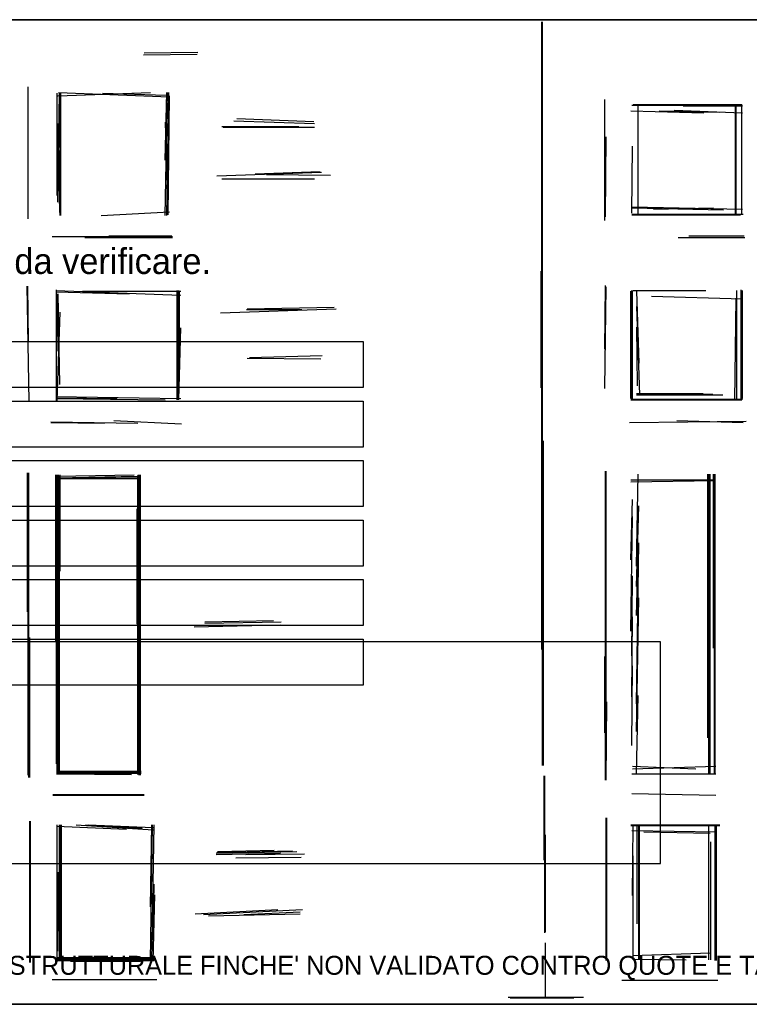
# Model space of a CAD drawing. Header units: millimetres. Extents: x 0 to 17588, y 0 to 3640.
# Tile 2 of 3: x 5030 to 7729, y 0 to 3640. Entities that reach past the tile are written whole.
import ezdxf

# ---------------------------------------------------------------- set-up
doc = ezdxf.new("R2010")
doc.units = ezdxf.units.MM
for name, color, linetype in [('00_RASTER_ORIGINALE', 8, 'Continuous'), ('S-DOC-TAV7', 2, 'Continuous'), ('S-GRID-E', 4, 'Continuous'), ('S-INF-HORIZ', 3, 'Continuous'), ('S-INF-LONG', 6, 'Continuous'), ('S-INF-VERT', 4, 'Continuous'), ('S-L01-MATCH-VER', 1, 'Continuous'), ('S-NOTE-VER', 1, 'Continuous'), ('S-TEXT-E', 7, 'Continuous'), ('S-TRACE-INF', 4, 'Continuous'), ('S-TRACE-INF-CLEAN', 4, 'Continuous'), ('S-TRACE-REJECT', 8, 'Continuous')]:
    doc.layers.add(name, color=color, linetype=linetype)
picture_1 = doc.add_image_def('image1.jpg', size_in_pixel=(6731, 1393))

msp = doc.modelspace()

# ---------------------------------------------------------------- linework, layer by layer
at = {"layer": 'S-DOC-TAV7'}
msp.add_lwpolyline([(900, 520), (7400, 520), (7400, 1340), (900, 1340)], close=True, dxfattribs=at)
at = {"layer": 'S-GRID-E'}
msp.add_lwpolyline([(0, 0), (17588.2, 0), (17588.2, 3639.8), (0, 3639.8)], close=True, dxfattribs=at)
at = {"layer": 'S-INF-HORIZ'}
for p, q in [((5490.5, 3517.2), (5689.1, 3519.8)), ((5171.7, 3357.8), (5514, 3370.9)), ((5174.3, 3370.9), (5584.6, 3355.2)), ((7293.7, 3323.8), (7704, 3323.8)), ((7291.1, 3302.9), (7560.2, 3295.1)), ((5783.2, 3242.8), (6120.3, 3242.8)), ((5822.4, 3266.3), (6120.3, 3255.9)), ((5759.7, 3062.5), (6146.4, 3075.6)), ((5778, 3052.1), (6120.3, 3052.1)), ((5331.1, 2916.2), (5584.6, 2929.2)), ((7293.7, 2947.5), (7704, 2939.7)), ((7293.7, 2921.4), (7706.6, 2921.4)), ((7374.7, 2939.7), (7596.8, 2944.9)), ((5150.8, 2837.8), (5595, 2837.8)), ((7466.1, 2835.2), (7711.8, 2835.2)), ((5163.8, 2639.2), (5626.4, 2620.9)), ((5263.1, 2636.6), (5626.4, 2636.6)), ((7298.9, 2639.2), (7568.1, 2639.2)), ((7366.8, 2618.3), (7704, 2607.8)), ((5772.7, 2555.6), (6201.3, 2571.3)), ((5869.4, 2568.6), (6073.3, 2568.6)), ((5872, 2388.3), (6143.8, 2385.7)), ((5879.9, 2391), (6149.1, 2398.8)), ((7312, 2257.7), (7557.6, 2257.7)), ((5163.8, 2247.2), (5626.4, 2239.4)), ((7291.1, 2236.8), (7704, 2236.8)), ((5145.6, 2153.2), (5467, 2147.9)), ((5378.1, 2158.4), (5629, 2145.3)), ((7285.8, 2150.6), (7717, 2155.8)), ((7460.9, 2158.4), (7706.6, 2150.6)), ((5166.5, 1946.7), (5464.4, 1952)), ((7291.1, 1931.1), (7602, 1936.3)), ((5676, 1395.4), (5994.9, 1403.2)), ((7296.3, 870.2), (7604.7, 880.6)), ((7296.3, 880.6), (7531.5, 870.2)), ((5169.1, 854.5), (5480.1, 854.5)), ((7293.7, 851.9), (7604.7, 851.9)), ((5153.4, 776.1), (5490.5, 776.1)), ((7293.7, 778.7), (7604.7, 773.5)), ((5166.5, 658.5), (5425.2, 648)), ((5239.6, 663.7), (5524.5, 645.4)), ((7291.1, 661.1), (7620.3, 661.1)), ((7293.7, 642.8), (7607.3, 637.6)), ((5757.1, 559.2), (6055, 564.4)), ((5830.2, 540.9), (6070.7, 543.5)), ((5710, 331.9), (6075.9, 350.2)), ((5728.3, 326.6), (6068, 334.5)), ((7296.3, 180.3), (7583.7, 190.8)), ((5171.7, 164.6), (5527.1, 164.6)), ((7296.3, 167.2), (7494.9, 164.6)), ((5150.8, 91.5), (5537.5, 91.5)), ((7257.1, 88.8), (7612.5, 88.8)), ((6836.3, 26.1), (7116, 26.1))]:
    msp.add_line(p, q, dxfattribs=at)
at = {"layer": 'S-INF-LONG'}
for p, q in [((6964.4, 883.2), (6964.4, 3632.2)), ((7197, 828.3), (7197, 1970.3)), ((5064.5, 838.8), (5064.5, 1965)), ((5174.3, 849.2), (5174.3, 1957.2)), ((5472.2, 846.6), (5472.2, 1957.2)), ((7581.1, 849.2), (7581.1, 1959.8)), ((7602, 849.2), (7602, 1959.8))]:
    msp.add_line(p, q, dxfattribs=at)
at = {"layer": 'S-INF-VERT'}
for p, q in [((6964.4, 883.2), (6964.4, 3632.2)), ((5061.9, 2903.1), (5061.9, 3391.8)), ((5182.1, 2916.2), (5182.1, 3370.9)), ((5568.9, 2916.2), (5576.7, 3370.9)), ((7194.4, 2897.9), (7194.4, 3344.7)), ((7317.2, 2918.8), (7317.2, 3323.8)), ((7677.8, 2918.8), (7677.8, 3321.2)), ((7701.3, 2918.8), (7701.3, 3321.2)), ((5568.9, 3261.1), (5574.1, 3046.8)), ((7293.7, 2924), (7296.3, 3172.3)), ((5056.7, 2654.9), (5064.5, 2228.9)), ((5166.5, 2231.6), (5166.5, 2641.8)), ((5613.3, 2234.2), (5613.3, 2639.2)), ((7194.4, 2276), (7199.6, 2652.3)), ((7296.3, 2231.6), (7296.3, 2639.2)), ((7698.7, 2231.6), (7698.7, 2641.8)), ((7675.2, 2231.6), (7680.4, 2610.5)), ((5169.1, 2231.6), (5179.5, 2558.2)), ((7312, 2579.1), (7322.4, 2252.5)), ((5618.6, 2234.2), (5626.4, 2500.7)), ((7197, 828.3), (7197, 1970.3)), ((5064.5, 838.8), (5064.5, 1965)), ((5174.3, 849.2), (5174.3, 1957.2)), ((5472.2, 846.6), (5472.2, 1957.2)), ((7581.1, 849.2), (7581.1, 1959.8)), ((7602, 849.2), (7602, 1959.8)), ((7291.1, 1379.7), (7296.3, 1803)), ((7312, 1110.6), (7319.8, 1706.3)), ((7312, 849.2), (7317.2, 1141.9)), ((6972.2, 263.9), (6972.2, 844)), ((5067.2, 154.2), (5067.2, 676.8)), ((5169.1, 156.8), (5169.1, 663.7)), ((5519.3, 159.4), (5527.1, 663.7)), ((7199.6, 162), (7199.6, 689.8)), ((7319.8, 164.6), (7319.8, 663.7)), ((7578.5, 164.6), (7578.5, 663.7)), ((7602, 162), (7602, 663.7)), ((7298.9, 164.6), (7298.9, 548.7)), ((6974.8, 23.5), (6974.8, 227.3))]:
    msp.add_line(p, q, dxfattribs=at)
at = {"layer": 'S-L01-MATCH-VER'}
for points in [[(900, 2450), (6300, 2450), (6300, 2280), (900, 2280)], [(900, 2230), (6300, 2230), (6300, 2060), (900, 2060)], [(900, 2010), (6300, 2010), (6300, 1840), (900, 1840)], [(900, 1790), (6300, 1790), (6300, 1620), (900, 1620)], [(900, 1570), (6300, 1570), (6300, 1400), (900, 1400)], [(900, 1350), (6300, 1350), (6300, 1180), (900, 1180)]]:
    msp.add_lwpolyline(points, close=True, dxfattribs=at)
at = {"layer": 'S-TRACE-INF'}
for p, q in [((6961.8, 1311.8), (6961.8, 3632.2)), ((6964.4, 883.2), (6964.4, 3632.2)), ((5487.9, 3509.3), (5686.5, 3512)), ((5490.5, 3517.2), (5689.1, 3519.8)), ((5061.9, 2903.1), (5061.9, 3391.8)), ((5169.1, 2989.3), (5169.1, 3368.2)), ((5171.7, 3357.8), (5514, 3370.9)), ((5171.7, 2965.8), (5176.9, 3368.2)), ((5174.3, 3370.9), (5584.6, 3355.2)), ((5179.5, 2916.2), (5179.5, 3368.2)), ((5182.1, 2916.2), (5182.1, 3370.9)), ((5336.3, 3368.2), (5571.5, 3360.4)), ((5568.9, 2916.2), (5576.7, 3370.9)), ((5568.9, 3120), (5574.1, 3370.9)), ((5574.1, 2916.2), (5582, 3370.9)), ((5579.4, 2918.8), (5584.6, 3357.8)), ((7194.4, 2897.9), (7194.4, 3344.7)), ((7293.7, 3323.8), (7704, 3323.8)), ((7298.9, 3326.4), (7701.3, 3326.4)), ((7317.2, 2918.8), (7317.2, 3323.8)), ((7484.4, 3321.2), (7704, 3321.2)), ((7677.8, 2918.8), (7677.8, 3321.2)), ((7680.4, 2918.8), (7680.4, 3321.2)), ((7701.3, 2918.8), (7701.3, 3321.2)), ((7291.1, 3302.9), (7560.2, 3295.1)), ((7395.6, 3302.9), (7617.7, 3297.7)), ((7450.5, 3305.5), (7704, 3295.1)), ((5171.7, 3255.9), (5176.9, 2926.6)), ((5568.9, 3261.1), (5574.1, 3046.8)), ((5778, 3245.4), (6062.8, 3245.4)), ((5783.2, 3242.8), (6120.3, 3242.8)), ((5822.4, 3266.3), (6120.3, 3255.9)), ((5832.8, 3274.2), (6117.7, 3263.7)), ((7197, 2911), (7199.6, 3206.2)), ((7293.7, 2924), (7296.3, 3172.3)), ((5759.7, 3062.5), (6146.4, 3075.6)), ((5900.8, 3070.4), (6141.2, 3078.2)), ((5942.6, 3067.7), (6180.4, 3065.1)), ((5778, 3052.1), (6120.3, 3052.1)), ((5331.1, 2916.2), (5584.6, 2929.2)), ((7293.7, 2947.5), (7704, 2939.7)), ((7293.7, 2944.9), (7633.4, 2937.1)), ((7293.7, 2921.4), (7706.6, 2921.4)), ((7293.7, 2918.8), (7696.1, 2918.8)), ((7374.7, 2939.7), (7596.8, 2944.9)), ((5359.8, 2840.4), (5592.4, 2840.4)), ((7505.3, 2840.4), (7709.2, 2840.4)), ((5150.8, 2837.8), (5595, 2837.8)), ((5271, 2835.2), (5595, 2835.2)), ((7466.1, 2835.2), (7711.8, 2835.2)), ((6959.2, 2278.6), (6959.2, 2709.7)), ((7194.4, 2422.3), (7197, 2657.5)), ((5056.7, 2654.9), (5064.5, 2228.9)), ((5059.3, 2654.9), (5061.9, 2448.4)), ((5163.8, 2639.2), (5626.4, 2620.9)), ((5163.8, 2634), (5435.6, 2626.1)), ((5166.5, 2231.6), (5166.5, 2641.8)), ((5169.1, 2626.1), (5171.7, 2414.5)), ((5171.7, 2626.1), (5176.9, 2291.7)), ((5263.1, 2636.6), (5626.4, 2636.6)), ((5613.3, 2234.2), (5613.3, 2639.2)), ((5615.9, 2234.2), (5615.9, 2639.2)), ((5618.6, 2281.2), (5618.6, 2639.2)), ((5621.2, 2354.4), (5621.2, 2634)), ((7194.4, 2276), (7199.6, 2652.3)), ((7291.1, 2239.4), (7291.1, 2636.6)), ((7293.7, 2234.2), (7293.7, 2639.2)), ((7296.3, 2231.6), (7296.3, 2639.2)), ((7298.9, 2639.2), (7568.1, 2639.2)), ((7312, 2636.6), (7319.8, 2370.1)), ((7683, 2239.4), (7683, 2639.2)), ((7698.7, 2231.6), (7698.7, 2641.8)), ((7704, 2239.4), (7704, 2639.2)), ((7366.8, 2618.3), (7704, 2607.8)), ((7675.2, 2231.6), (7680.4, 2610.5)), ((5169.1, 2231.6), (5179.5, 2558.2)), ((5772.7, 2555.6), (6201.3, 2571.3)), ((5869.4, 2568.6), (6073.3, 2568.6)), ((5872, 2571.3), (6193.5, 2576.5)), ((7312, 2579.1), (7322.4, 2252.5)), ((5618.6, 2234.2), (5626.4, 2500.7)), ((7312, 2503.3), (7314.6, 2286.4)), ((5872, 2388.3), (6143.8, 2385.7)), ((5879.9, 2391), (6149.1, 2398.8)), ((7312, 2257.7), (7557.6, 2257.7)), ((5163.8, 2247.2), (5626.4, 2239.4)), ((5163.8, 2242), (5391.2, 2239.4)), ((5163.8, 2239.4), (5568.9, 2234.2)), ((7291.1, 2236.8), (7704, 2236.8)), ((7291.1, 2234.2), (7701.3, 2234.2)), ((7312, 2255.1), (7594.2, 2255.1)), ((7312, 2252.5), (7630.8, 2252.5)), ((5145.6, 2153.2), (5467, 2147.9)), ((5145.6, 2150.6), (5344.2, 2147.9)), ((5378.1, 2158.4), (5629, 2145.3)), ((7285.8, 2150.6), (7717, 2155.8)), ((7460.9, 2158.4), (7706.6, 2150.6)), ((6967, 883.2), (6967, 2082.6)), ((7197, 828.3), (7197, 1970.3)), ((7199.6, 972.1), (7199.6, 1970.3)), ((5059.3, 1450.3), (5059.3, 1965)), ((5061.9, 846.6), (5061.9, 1965)), ((5064.5, 838.8), (5064.5, 1965)), ((5163.8, 1340.5), (5163.8, 1957.2)), ((5166.5, 888.4), (5166.5, 1957.2)), ((5166.5, 1952), (5453.9, 1957.2)), ((5166.5, 1946.7), (5464.4, 1952)), ((5166.5, 1944.1), (5464.4, 1944.1)), ((5169.1, 849.2), (5169.1, 1954.6)), ((5171.7, 849.2), (5171.7, 1957.2)), ((5174.3, 849.2), (5174.3, 1957.2)), ((5176.9, 862.3), (5176.9, 1954.6)), ((5179.5, 1601.8), (5179.5, 1957.2)), ((5229.2, 1946.7), (5464.4, 1949.3)), ((5467, 849.2), (5467, 1954.6)), ((5469.6, 849.2), (5469.6, 1957.2)), ((5472.2, 846.6), (5472.2, 1957.2)), ((5474.8, 846.6), (5474.8, 1957.2)), ((5477.4, 846.6), (5477.4, 1957.2)), ((7291.1, 1938.9), (7602, 1938.9)), ((7291.1, 1931.1), (7602, 1936.3)), ((7312, 1620.1), (7317.2, 1959.8)), ((7575.9, 985.1), (7575.9, 1959.8)), ((7578.5, 854.5), (7578.5, 1959.8)), ((7581.1, 849.2), (7581.1, 1959.8)), ((7583.7, 849.2), (7583.7, 1959.8)), ((7596.8, 1317), (7596.8, 1959.8)), ((7599.4, 849.2), (7599.4, 1959.8)), ((7602, 849.2), (7602, 1959.8)), ((7291.1, 1643.6), (7296.3, 1865.7)), ((5464.4, 1405.8), (5464.4, 1831.8)), ((7312, 1544.3), (7319.8, 1842.2)), ((7291.1, 1379.7), (7296.3, 1803)), ((7312, 1110.6), (7319.8, 1706.3)), ((7312, 1437.2), (7317.2, 1659.3)), ((7293.7, 1288.2), (7296.3, 1583.5)), ((7312, 1008.6), (7319.8, 1502.5)), ((7293.7, 1136.7), (7296.3, 1432)), ((5676, 1395.4), (5994.9, 1403.2)), ((5715.2, 1413.7), (5968.7, 1418.9)), ((5715.2, 1408.4), (5997.5, 1413.7)), ((5067.2, 838.8), (5067.2, 1356.2)), ((7194.4, 1003.4), (7194.4, 1285.6)), ((7293.7, 956.4), (7296.3, 1251.7)), ((7312, 849.2), (7317.2, 1141.9)), ((7199.6, 828.3), (7202.2, 1118.4)), ((7296.3, 870.2), (7604.7, 880.6)), ((7296.3, 880.6), (7531.5, 870.2)), ((5169.1, 862.3), (5480.1, 862.3)), ((5169.1, 859.7), (5480.1, 859.7)), ((5169.1, 857.1), (5480.1, 857.1)), ((5169.1, 854.5), (5480.1, 854.5)), ((5169.1, 851.9), (5443.5, 849.2)), ((6969.6, 533.1), (6969.6, 844)), ((6972.2, 263.9), (6972.2, 844)), ((7293.7, 851.9), (7604.7, 851.9)), ((5153.4, 776.1), (5490.5, 776.1)), ((5153.4, 773.5), (5490.5, 773.5)), ((7293.7, 778.7), (7604.7, 773.5)), ((5067.2, 154.2), (5067.2, 676.8)), ((5069.8, 154.2), (5069.8, 676.8)), ((5166.5, 658.5), (5425.2, 648)), ((5169.1, 156.8), (5169.1, 663.7)), ((5176.9, 159.4), (5176.9, 663.7)), ((5179.5, 162), (5179.5, 663.7)), ((5184.8, 169.8), (5184.8, 663.7)), ((5239.6, 663.7), (5524.5, 645.4)), ((5273.6, 663.7), (5482.7, 650.7)), ((5284.1, 663.7), (5524.5, 653.3)), ((5514, 159.4), (5521.9, 663.7)), ((5514, 360.6), (5519.3, 663.7)), ((5519.3, 159.4), (5527.1, 663.7)), ((7199.6, 162), (7199.6, 689.8)), ((7202.2, 162), (7202.2, 689.8)), ((7291.1, 663.7), (7620.3, 663.7)), ((7291.1, 661.1), (7620.3, 661.1)), ((7296.3, 402.4), (7298.9, 663.7)), ((7314.6, 297.9), (7314.6, 663.7)), ((7319.8, 164.6), (7319.8, 663.7)), ((7322.4, 164.6), (7322.4, 663.7)), ((7578.5, 164.6), (7578.5, 663.7)), ((7602, 162), (7602, 663.7)), ((7604.7, 162), (7604.7, 663.7)), ((7607.3, 162), (7607.3, 663.7)), ((6974.8, 266.5), (6974.8, 627.1)), ((7293.7, 642.8), (7607.3, 637.6)), ((7338.1, 637.6), (7583.7, 632.4)), ((7586.4, 164.6), (7586.4, 601)), ((5757.1, 559.2), (6055, 564.4)), ((5757.1, 554), (5994.9, 559.2)), ((5759.7, 561.8), (6039.3, 567)), ((5762.3, 564.4), (5971.3, 569.6)), ((5866.8, 554), (6083.7, 556.6)), ((7298.9, 164.6), (7298.9, 548.7)), ((5830.2, 540.9), (6070.7, 543.5)), ((5171.7, 196), (5174.3, 488.6)), ((5524.5, 237.8), (5527.1, 444.2)), ((5524.5, 159.4), (5529.7, 405)), ((5678.7, 334.5), (5984.4, 350.2)), ((5710, 331.9), (6075.9, 350.2)), ((5728.3, 326.6), (6068, 334.5)), ((5859, 331.9), (6068, 342.3)), ((6974.8, 23.5), (6974.8, 227.3)), ((7296.3, 180.3), (7583.7, 190.8)), ((5171.7, 172.5), (5527.1, 172.5)), ((5171.7, 169.8), (5527.1, 169.8)), ((5171.7, 167.2), (5527.1, 167.2)), ((5171.7, 164.6), (5527.1, 164.6)), ((5171.7, 162), (5527.1, 162)), ((5218.7, 159.4), (5477.4, 159.4)), ((7296.3, 167.2), (7494.9, 164.6)), ((5150.8, 91.5), (5537.5, 91.5)), ((7257.1, 88.8), (7612.5, 88.8)), ((6836.3, 26.1), (7116, 26.1)), ((6844.2, 23.5), (7079.4, 23.5))]:
    msp.add_line(p, q, dxfattribs=at)
at = {"layer": 'S-TRACE-INF-CLEAN'}
for p, q in [((6964.4, 883.2), (6964.4, 3632.2)), ((5490.5, 3517.2), (5689.1, 3519.8)), ((5061.9, 2903.1), (5061.9, 3391.8)), ((5171.7, 3357.8), (5514, 3370.9)), ((5174.3, 3370.9), (5584.6, 3355.2)), ((5182.1, 2916.2), (5182.1, 3370.9)), ((5568.9, 2916.2), (5576.7, 3370.9)), ((7194.4, 2897.9), (7194.4, 3344.7)), ((7293.7, 3323.8), (7704, 3323.8)), ((7317.2, 2918.8), (7317.2, 3323.8)), ((7677.8, 2918.8), (7677.8, 3321.2)), ((7701.3, 2918.8), (7701.3, 3321.2)), ((7291.1, 3302.9), (7560.2, 3295.1)), ((5568.9, 3261.1), (5574.1, 3046.8)), ((5783.2, 3242.8), (6120.3, 3242.8)), ((5822.4, 3266.3), (6120.3, 3255.9)), ((7293.7, 2924), (7296.3, 3172.3)), ((5759.7, 3062.5), (6146.4, 3075.6)), ((5778, 3052.1), (6120.3, 3052.1)), ((5331.1, 2916.2), (5584.6, 2929.2)), ((7293.7, 2947.5), (7704, 2939.7)), ((7293.7, 2921.4), (7706.6, 2921.4)), ((7374.7, 2939.7), (7596.8, 2944.9)), ((5150.8, 2837.8), (5595, 2837.8)), ((7466.1, 2835.2), (7711.8, 2835.2)), ((5056.7, 2654.9), (5064.5, 2228.9)), ((5163.8, 2639.2), (5626.4, 2620.9)), ((5166.5, 2231.6), (5166.5, 2641.8)), ((5263.1, 2636.6), (5626.4, 2636.6)), ((5613.3, 2234.2), (5613.3, 2639.2)), ((7194.4, 2276), (7199.6, 2652.3)), ((7296.3, 2231.6), (7296.3, 2639.2)), ((7298.9, 2639.2), (7568.1, 2639.2)), ((7698.7, 2231.6), (7698.7, 2641.8)), ((7366.8, 2618.3), (7704, 2607.8)), ((7675.2, 2231.6), (7680.4, 2610.5)), ((5169.1, 2231.6), (5179.5, 2558.2)), ((5772.7, 2555.6), (6201.3, 2571.3)), ((5869.4, 2568.6), (6073.3, 2568.6)), ((7312, 2579.1), (7322.4, 2252.5)), ((5618.6, 2234.2), (5626.4, 2500.7)), ((5872, 2388.3), (6143.8, 2385.7)), ((5879.9, 2391), (6149.1, 2398.8)), ((7312, 2257.7), (7557.6, 2257.7)), ((5163.8, 2247.2), (5626.4, 2239.4)), ((7291.1, 2236.8), (7704, 2236.8)), ((5145.6, 2153.2), (5467, 2147.9)), ((5378.1, 2158.4), (5629, 2145.3)), ((7285.8, 2150.6), (7717, 2155.8)), ((7460.9, 2158.4), (7706.6, 2150.6)), ((7197, 828.3), (7197, 1970.3)), ((5064.5, 838.8), (5064.5, 1965)), ((5166.5, 1946.7), (5464.4, 1952)), ((5174.3, 849.2), (5174.3, 1957.2)), ((5472.2, 846.6), (5472.2, 1957.2)), ((7291.1, 1931.1), (7602, 1936.3)), ((7581.1, 849.2), (7581.1, 1959.8)), ((7602, 849.2), (7602, 1959.8)), ((7291.1, 1379.7), (7296.3, 1803)), ((7312, 1110.6), (7319.8, 1706.3)), ((5676, 1395.4), (5994.9, 1403.2)), ((7312, 849.2), (7317.2, 1141.9)), ((7296.3, 870.2), (7604.7, 880.6)), ((7296.3, 880.6), (7531.5, 870.2)), ((5169.1, 854.5), (5480.1, 854.5)), ((6972.2, 263.9), (6972.2, 844)), ((7293.7, 851.9), (7604.7, 851.9)), ((5153.4, 776.1), (5490.5, 776.1)), ((7293.7, 778.7), (7604.7, 773.5)), ((5067.2, 154.2), (5067.2, 676.8)), ((5166.5, 658.5), (5425.2, 648)), ((5169.1, 156.8), (5169.1, 663.7)), ((5239.6, 663.7), (5524.5, 645.4)), ((5519.3, 159.4), (5527.1, 663.7)), ((7199.6, 162), (7199.6, 689.8)), ((7291.1, 661.1), (7620.3, 661.1)), ((7319.8, 164.6), (7319.8, 663.7)), ((7578.5, 164.6), (7578.5, 663.7)), ((7602, 162), (7602, 663.7)), ((7293.7, 642.8), (7607.3, 637.6)), ((5757.1, 559.2), (6055, 564.4)), ((7298.9, 164.6), (7298.9, 548.7)), ((5830.2, 540.9), (6070.7, 543.5)), ((5710, 331.9), (6075.9, 350.2)), ((5728.3, 326.6), (6068, 334.5)), ((6974.8, 23.5), (6974.8, 227.3)), ((7296.3, 180.3), (7583.7, 190.8)), ((5171.7, 164.6), (5527.1, 164.6)), ((7296.3, 167.2), (7494.9, 164.6)), ((5150.8, 91.5), (5537.5, 91.5)), ((7257.1, 88.8), (7612.5, 88.8)), ((6836.3, 26.1), (7116, 26.1))]:
    msp.add_line(p, q, dxfattribs=at)
at = {"layer": 'S-TRACE-REJECT'}
for p, q in [((6961.8, 1311.8), (6961.8, 3632.2)), ((5169.1, 2989.3), (5169.1, 3368.2)), ((5171.7, 2965.8), (5176.9, 3368.2)), ((5179.5, 2916.2), (5179.5, 3368.2)), ((5336.3, 3368.2), (5571.5, 3360.4)), ((5568.9, 3120), (5574.1, 3370.9)), ((5574.1, 2916.2), (5582, 3370.9)), ((5579.4, 2918.8), (5584.6, 3357.8)), ((7298.9, 3326.4), (7701.3, 3326.4)), ((7484.4, 3321.2), (7704, 3321.2)), ((7680.4, 2918.8), (7680.4, 3321.2)), ((7395.6, 3302.9), (7617.7, 3297.7)), ((7450.5, 3305.5), (7704, 3295.1)), ((5171.7, 3255.9), (5176.9, 2926.6)), ((5778, 3245.4), (6062.8, 3245.4)), ((5832.8, 3274.2), (6117.7, 3263.7)), ((7197, 2911), (7199.6, 3206.2)), ((5900.8, 3070.4), (6141.2, 3078.2)), ((5942.6, 3067.7), (6180.4, 3065.1)), ((7293.7, 2944.9), (7633.4, 2937.1)), ((7293.7, 2918.8), (7696.1, 2918.8)), ((5359.8, 2840.4), (5592.4, 2840.4)), ((5271, 2835.2), (5595, 2835.2)), ((6959.2, 2278.6), (6959.2, 2709.7)), ((7194.4, 2422.3), (7197, 2657.5)), ((5163.8, 2634), (5435.6, 2626.1)), ((5169.1, 2626.1), (5171.7, 2414.5)), ((5171.7, 2626.1), (5176.9, 2291.7)), ((5615.9, 2234.2), (5615.9, 2639.2)), ((5618.6, 2281.2), (5618.6, 2639.2)), ((5621.2, 2354.4), (5621.2, 2634)), ((7291.1, 2239.4), (7291.1, 2636.6)), ((7293.7, 2234.2), (7293.7, 2639.2)), ((7312, 2636.6), (7319.8, 2370.1)), ((7683, 2239.4), (7683, 2639.2)), ((7704, 2239.4), (7704, 2639.2)), ((5872, 2571.3), (6193.5, 2576.5)), ((7312, 2503.3), (7314.6, 2286.4)), ((5163.8, 2242), (5391.2, 2239.4)), ((5163.8, 2239.4), (5568.9, 2234.2)), ((7291.1, 2234.2), (7701.3, 2234.2)), ((7312, 2255.1), (7594.2, 2255.1)), ((7312, 2252.5), (7630.8, 2252.5)), ((6967, 883.2), (6967, 2082.6)), ((7199.6, 972.1), (7199.6, 1970.3)), ((5059.3, 1450.3), (5059.3, 1965)), ((5061.9, 846.6), (5061.9, 1965)), ((5163.8, 1340.5), (5163.8, 1957.2)), ((5166.5, 888.4), (5166.5, 1957.2)), ((5166.5, 1952), (5453.9, 1957.2)), ((5166.5, 1944.1), (5464.4, 1944.1)), ((5169.1, 849.2), (5169.1, 1954.6)), ((5171.7, 849.2), (5171.7, 1957.2)), ((5176.9, 862.3), (5176.9, 1954.6)), ((5179.5, 1601.8), (5179.5, 1957.2)), ((5229.2, 1946.7), (5464.4, 1949.3)), ((5467, 849.2), (5467, 1954.6)), ((5469.6, 849.2), (5469.6, 1957.2)), ((5474.8, 846.6), (5474.8, 1957.2)), ((5477.4, 846.6), (5477.4, 1957.2)), ((7291.1, 1938.9), (7602, 1938.9)), ((7312, 1620.1), (7317.2, 1959.8)), ((7575.9, 985.1), (7575.9, 1959.8)), ((7578.5, 854.5), (7578.5, 1959.8)), ((7583.7, 849.2), (7583.7, 1959.8)), ((7596.8, 1317), (7596.8, 1959.8)), ((7599.4, 849.2), (7599.4, 1959.8)), ((7291.1, 1643.6), (7296.3, 1865.7)), ((5464.4, 1405.8), (5464.4, 1831.8)), ((7312, 1544.3), (7319.8, 1842.2)), ((7312, 1437.2), (7317.2, 1659.3)), ((7293.7, 1288.2), (7296.3, 1583.5)), ((7312, 1008.6), (7319.8, 1502.5)), ((7293.7, 1136.7), (7296.3, 1432)), ((5715.2, 1413.7), (5968.7, 1418.9)), ((5715.2, 1408.4), (5997.5, 1413.7)), ((5067.2, 838.8), (5067.2, 1356.2)), ((7194.4, 1003.4), (7194.4, 1285.6)), ((7293.7, 956.4), (7296.3, 1251.7)), ((7199.6, 828.3), (7202.2, 1118.4)), ((5169.1, 862.3), (5480.1, 862.3)), ((5169.1, 859.7), (5480.1, 859.7)), ((5169.1, 857.1), (5480.1, 857.1)), ((5169.1, 851.9), (5443.5, 849.2)), ((6969.6, 533.1), (6969.6, 844)), ((5153.4, 773.5), (5490.5, 773.5)), ((5069.8, 154.2), (5069.8, 676.8)), ((5176.9, 159.4), (5176.9, 663.7)), ((5179.5, 162), (5179.5, 663.7)), ((5184.8, 169.8), (5184.8, 663.7)), ((5273.6, 663.7), (5482.7, 650.7)), ((5284.1, 663.7), (5524.5, 653.3)), ((5514, 159.4), (5521.9, 663.7)), ((5514, 360.6), (5519.3, 663.7)), ((7202.2, 162), (7202.2, 689.8)), ((7291.1, 663.7), (7620.3, 663.7)), ((7296.3, 402.4), (7298.9, 663.7)), ((7314.6, 297.9), (7314.6, 663.7)), ((7322.4, 164.6), (7322.4, 663.7)), ((7604.7, 162), (7604.7, 663.7)), ((7607.3, 162), (7607.3, 663.7)), ((6974.8, 266.5), (6974.8, 627.1)), ((7338.1, 637.6), (7583.7, 632.4)), ((7586.4, 164.6), (7586.4, 601)), ((5757.1, 554), (5994.9, 559.2)), ((5759.7, 561.8), (6039.3, 567)), ((5762.3, 564.4), (5971.3, 569.6)), ((5866.8, 554), (6083.7, 556.6)), ((5171.7, 196), (5174.3, 488.6)), ((5524.5, 159.4), (5529.7, 405)), ((5678.7, 334.5), (5984.4, 350.2)), ((5859, 331.9), (6068, 342.3)), ((5171.7, 172.5), (5527.1, 172.5)), ((5171.7, 169.8), (5527.1, 169.8)), ((5171.7, 167.2), (5527.1, 167.2)), ((5171.7, 162), (5527.1, 162)), ((5218.7, 159.4), (5477.4, 159.4)), ((6844.2, 23.5), (7079.4, 23.5))]:
    msp.add_line(p, q, dxfattribs=at)

# ---------------------------------------------------------------- texts
at = {"layer": 'S-NOTE-VER'}
msp.add_text("TRACCIAMENTO AUTOMATICO PRELIMINARE: layer S-TRACE-INF. NON USARE COME GEOMETRIA STRUTTURALE FINCHE' NON VALIDATO CONTRO QUOTE E TAVOLA.", height=70, dxfattribs=at).set_placement((527.7, 109.2))
at = {"layer": 'S-TEXT-E'}
msp.add_text('S-SURV-DOC-E: dato documentato; S-RECON-INF-E: deduzione; S-VERIFY-E: da verificare.', height=95, dxfattribs=at).set_placement((450, 2699.8))

# ---------------------------------------------------------------- pictures from other files: only their frames are drawn
at = {"layer": '00_RASTER_ORIGINALE'}
image = msp.add_image(picture_1, insert=(0, 0), size_in_units=(17588.2, 3639.8), dxfattribs=at)

doc.saveas('drawing.dxf')
